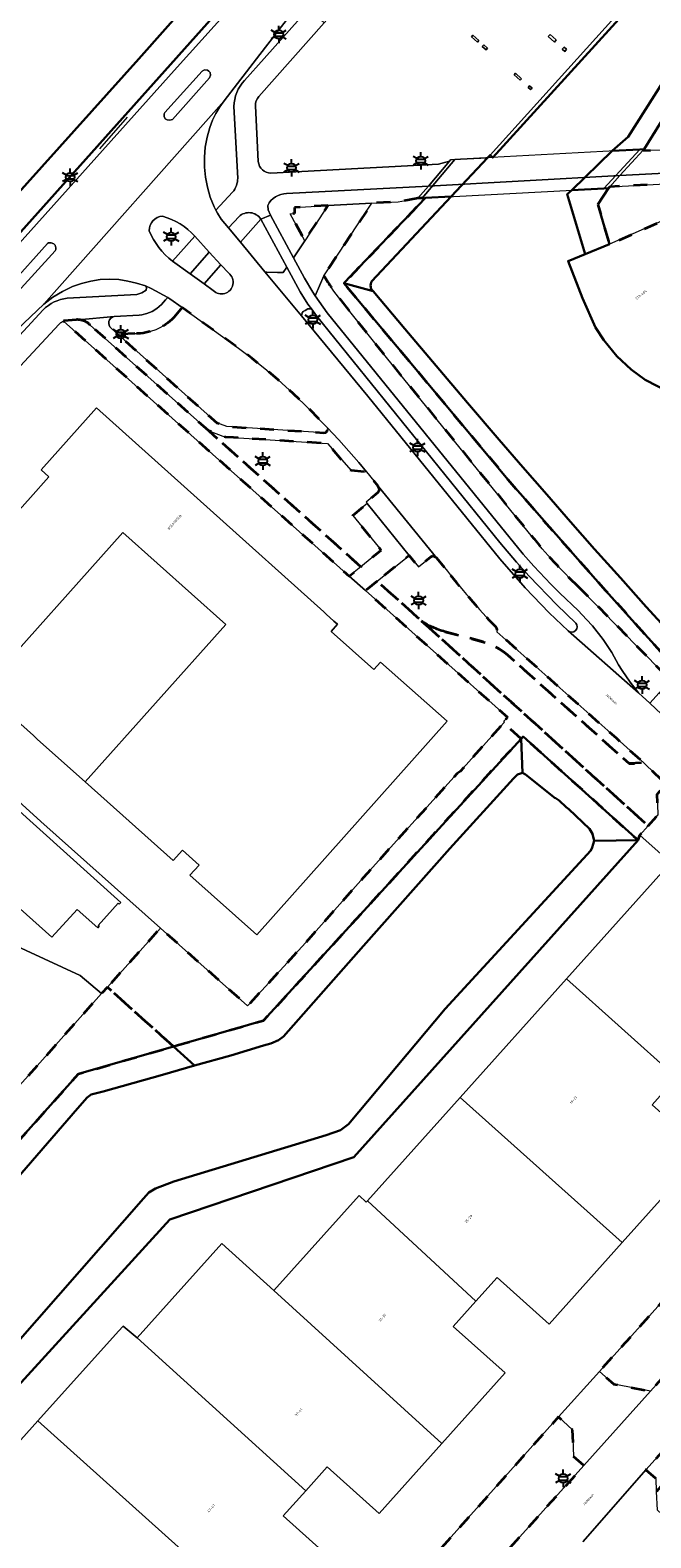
# Model space of a CAD drawing. Extents: x 105780 to 185197, y 477999 to 525027.
# Tile 51 of 256: x 106566 to 106656, y 478562 to 478780. Entities that reach past the tile are written whole.
import ezdxf
from ezdxf.enums import TextEntityAlignment as Align

# ---------------------------------------------------------------- set-up
doc = ezdxf.new("R2010")
doc.units = 0
doc.linetypes.add('XX-HIDDEN', pattern=[4, 2, -2])
for name, color, linetype, lineweight in [('B-GV-GR-HAAG_01-G', 252, 'GR-HAAG1', 13), ('B-GV-GR-MATERIAALGRENS-G', 252, 'XX-HIDDEN', 35), ('B-RO-IE-MEUBILAIR_WEGMEUBILAIR-S', 252, 'Continuous', 25), ('B-RO-IE-TERREINAFSCHEIDING_KUNSTMATIG_HEKWERK-G', 252, 'IE-TERREINAFSCHEIDING-KUNSTMATIG', 18), ('B-WE-GK-KADEMUUR-G', 252, 'Continuous', 18), ('B-WE-GW-WATERGANG_SLOOT_INSTEEK-G', 252, 'Continuous', 30), ('B-XX-KG-KADASTRAAL_BEBOUWING-G', 252, 'Continuous', 20), ('B1-WE-KW-KUNSTWERK_DEK-BRUG', 252, 'Continuous', 18), ('B1-WE-KW-KUNSTWERK_LANDHOOFD-GV', 252, 'Continuous', 18), ('B1-WE-OG-BEBOUWING-T18', 7, 'Continuous', 18), ('B1-WE-OG-TERREIN_ERF-GV', 252, 'Continuous', 18), ('B1-WE-OG-TOPOGRAFIE-T18', 10, 'Continuous', 18), ('B1-WE-OG-WEG-GV', 7, 'Continuous', 18), ('B1-WE-VH-VERHARDING_ASFALT-GV', 252, 'Continuous', 18), ('B1-WE-VH-VERHARDING_BETONSTRAATSTEEN-GV', 252, 'Continuous', 18), ('B1-WE-VH-VERHARDING_TEGEL-GV', 252, 'Continuous', 18)]:
    doc.layers.add(name, color=color, linetype=linetype, lineweight=lineweight)
doc.styles.add('NLCS-ISO', font='NLCS-ISO.ttf')
doc.styles.add('NLCS-ISO-M200-T18', font='NLCS-ISO.ttf', dxfattribs={"height": 0.36})
doc.linetypes.add('GR-HAAG1', pattern='A,6,[176,NLCS.shx,S=0.125,R=0,X=0,Y=0],-2', length=8)
doc.linetypes.add('IE-TERREINAFSCHEIDING-KUNSTMATIG', pattern='A,4,[82,NLCS.SHX,S=0.75,R=90,X=0,Y=0],4,-2', length=10)

# ---------------------------------------------------------------- blocks, each defined once
blk = doc.blocks.new('B-SIE-WEG_LICHTMAST-SO')
at = {"ltscale": 0.1}
for p, q in [((-1.1, 0.63), (-2.19, 1.27)), ((0, 1.27), (0, 2.53)), ((1.1, 0.63), (2.19, 1.27)), ((-1.1, -0.63), (-2.19, -1.27)), ((0, -1.27), (0, -2.53)), ((1.1, -0.63), (2.19, -1.27))]:
    blk.add_line(p, q, dxfattribs=at)
at = {"flags": 128}
for points in [[(-1.16, 0.5), (1.16, 0.5)], [(-1.16, -0.5), (1.16, -0.5)]]:
    blk.add_lwpolyline(points, dxfattribs=at)
at = {"ltscale": 0.1}
blk.add_circle((0, 0), 1.27, dxfattribs=at)
at = {"style": 'NLCS-ISO'}
blk.add_attdef('TYPE', text='', height=1.8, dxfattribs=at).set_placement((0, 2.53), align=Align.BOTTOM_CENTER)

msp = doc.modelspace()

# ---------------------------------------------------------------- linework, layer by layer
at = {"layer": 'B-GV-GR-HAAG_01-G', "flags": 128}
msp.add_lwpolyline([(106657.029, 478684.4), (106655.673, 478682.942), (106660.673, 478678.191), (106705.179, 478638.781), (106710.638, 478633.947), (106711.829, 478635.243)], close=True, dxfattribs=at)
at = {"layer": 'B-GV-GR-MATERIAALGRENS-G', "flags": 128}
for points in [[(106657.365, 478766.939), (106654.863, 478762.906), (106654.732, 478762.763), (106663.496, 478762.613)], [(106674.514, 478755.64), (106669.552, 478758.519), (106649.887, 478757.483), (106649.688, 478757.266), (106648.18, 478754.945), (106649.85, 478749.183), (106659.546, 478753.47), (106661.999, 478752.105), (106664.668, 478749.96), (106667.054, 478747.47), (106668.846, 478745.022), (106671.969, 478738.192)], [(106622.181, 478755.824), (106621.994, 478755.791), (106619.341, 478755.316), (106615.539, 478755.111), (106608.621, 478744.644)], [(106645.349, 478699.785), (106657.421, 478687.486), (106658.771, 478686.275), (106659.89, 478687.479), (106656.855, 478690.801), (106653.089, 478694.958), (106649.342, 478699.131), (106645.612, 478703.32), (106642.14, 478707.254), (106638.686, 478711.204), (106635.247, 478715.167), (106622.204, 478730.795), (106611.534, 478743.547), (106623.307, 478755.894), (106622.806, 478755.863), (106622.181, 478755.824)], [(106581.359, 478736.281), (106578.885, 478736.191), (106593.165, 478723.411), (106594.616, 478722.868), (106608.62, 478721.967), (106608.902, 478721.983), (106609.062, 478722.137), (106609.125, 478722.246), (106609.183, 478722.447), (106609.131, 478722.595), (106609.097, 478722.702), (106606.478, 478725.427), (106604.256, 478727.584), (106601.963, 478729.666), (106600.119, 478731.233), (106598.226, 478732.741), (106596.293, 478734.196), (106588.174, 478740.04)], [(106588.174, 478740.04), (106586.995, 478738.585)], [(106611.057, 478741.128), (106617.867, 478732.584), (106638.568, 478707.121)], [(106572.873, 478738.292), (106571.124, 478738.125), (106571.073, 478738.097), (106612.296, 478701.28), (106613.961, 478702.629), (106592.031, 478722.226)], [(106592.031, 478722.226), (106574.913, 478737.522)], [(106624.934, 478703.859), (106624.735, 478703.981), (106624.543, 478704.09), (106624.326, 478704.136), (106624.134, 478704.07), (106624.015, 478703.998), (106622.278, 478702.606), (106620.944, 478704.255), (106616.322, 478700.52), (106622.097, 478695.359), (106622.683, 478694.829)], [(106626.022, 478702.524), (106624.934, 478703.859)], [(106622.683, 478694.829), (106646.602, 478673.183), (106655.427, 478665.197), (106656.822, 478666.783), (106656.714, 478669.758), (106658.031, 478671.158), (106654.811, 478674.301), (106652.693, 478674.191), (106649.876, 478676.705), (106635.113, 478689.891)], [(106626.136, 478693.235), (106632.017, 478691.658), (106632.767, 478691.368), (106633.829, 478690.831), (106634.492, 478690.392), (106635.113, 478689.891), (106649.876, 478676.705), (106652.693, 478674.191), (106654.811, 478674.301), (106650.894, 478677.8), (106633.609, 478693.238), (106633.655, 478693.543), (106633.537, 478693.827)], [(106635.113, 478689.891), (106634.492, 478690.392), (106633.829, 478690.831), (106632.767, 478691.368), (106632.017, 478691.658), (106626.136, 478693.235)]]:
    msp.add_lwpolyline(points, dxfattribs=at)
for points in [[(106609.225, 478754.771), (106604.369, 478754.509), (106604.409, 478753.616), (106603.761, 478753.57), (106605.868, 478749.687)], [(106616.441, 478713.346), (106616.57, 478713.492), (106616.635, 478713.719), (106616.609, 478713.897), (106616.515, 478714.061), (106616.469, 478714.246), (106614.782, 478716.316), (106612.547, 478716.496), (106609.132, 478720.419), (106595.569, 478721.259), (106594.431, 478721.33), (106592.031, 478722.226), (106613.961, 478702.629), (106616.889, 478705.003), (106612.801, 478710.014), (106614.892, 478711.737), (106614.73, 478711.938)], [(106616.322, 478700.52), (106614.655, 478699.173), (106635.125, 478680.891), (106634.597, 478680.301), (106634.711, 478680.195), (106634.574, 478680.042), (106637.092, 478677.793), (106637.374, 478678.102), (106644.886, 478671.336), (106650.304, 478666.456), (106653.972, 478663.152), (106654.249, 478663.856), (106655.427, 478665.197), (106646.602, 478673.183), (106622.683, 478694.829), (106622.097, 478695.359)], [(106637.092, 478677.793), (106634.574, 478680.042), (106628.3, 478673.047), (106627.87, 478672.774), (106614.353, 478657.749), (106606.014, 478648.354), (106599.604, 478641.358), (106597.63, 478639.23), (106585.046, 478650.448), (106577.395, 478641.905), (106586.915, 478633.346), (106599.938, 478637.11)], [(106586.915, 478633.346), (106577.395, 478641.905), (106576.555, 478641.012), (106567.232, 478630.529), (106555.145, 478617.111), (106552.149, 478619.819), (106521.103, 478585.227), (106507.903, 478570.52), (106514.937, 478564.207), (106573.231, 478629.39)], [(106674.842, 478604.9), (106673.357, 478606.205), (106673.244, 478610.043), (106671.227, 478611.842), (106648.4, 478586.424), (106650.482, 478584.588), (106655.762, 478583.578)], [(106676.873, 478591.613), (106674.49, 478593.735), (106655.088, 478572.212), (106656.569, 478570.954), (106656.648, 478569.096)], [(106646.155, 478572.843), (106644.647, 478574.148), (106644.538, 478577.971), (106642.511, 478579.846), (106623.742, 478558.879), (106625.797, 478557.055), (106629.583, 478557.366), (106631.055, 478555.987)]]:
    msp.add_lwpolyline(points, close=True, dxfattribs=at)
for points in [[(106608.621, 478744.644, 0.0377327), (106611.057, 478741.128)], [(106573.21, 478738.29, 0.0296904), (106572.873, 478738.292)], [(106574.913, 478737.522, 0.1784877), (106573.21, 478738.29)], [(106586.995, 478738.585, -0.1951937), (106581.359, 478736.281)], [(106638.568, 478707.121, 0.0370432), (106645.349, 478699.785)], [(106633.537, 478693.827, -0.0245452), (106626.022, 478702.524)], [(106622.683, 478694.829, 0.0919975), (106626.136, 478693.235)], [(106626.136, 478693.235, -0.0919975), (106622.683, 478694.829)]]:
    msp.add_lwpolyline(points, format="xyb", dxfattribs=at)
at = {"layer": 'B-RO-IE-TERREINAFSCHEIDING_KUNSTMATIG_HEKWERK-G', "flags": 128}
msp.add_lwpolyline([(106576.286, 478762.965), (106580.301, 478767.554)], dxfattribs=at)
at = {"layer": 'B-WE-GK-KADEMUUR-G', "flags": 128}
msp.add_lwpolyline([(106726.734, 478865.826), (106729.059, 478868.421), (106729.309, 478868.699), (106729.021, 478868.957), (106664.469, 478797.375), (106632.63, 478762.069), (106633.013, 478761.703), (106665.003, 478796.91), (106710.925, 478848.176)], close=True, dxfattribs=at)
at = {"layer": 'B-WE-GW-WATERGANG_SLOOT_INSTEEK-G', "flags": 128}
for points in [[(106803.41, 478770.821), (106803.224, 478770.995), (106803.708, 478771.022), (106807.236, 478771.22), (106804.115, 478773.292), (106776.291, 478791.764), (106743.489, 478816.755), (106723.003, 478826.477), (106709.144, 478825.331), (106688.508, 478804.404), (106658.793, 478774.547), (106652.563, 478764.679), (106650.225, 478762.651), (106654.22, 478762.871), (106654.863, 478762.906), (106657.365, 478766.939), (106660.996, 478772.792), (106690.502, 478802.438)], [(106525.324, 478706.806), (106608.484, 478799.777)], [(106665.003, 478796.91), (106633.013, 478761.703), (106632.63, 478762.069), (106632.263, 478761.662), (106627.017, 478756.087), (106615.544, 478743.849), (106615.469, 478743.676), (106615.401, 478743.466), (106615.345, 478743.22), (106615.45, 478742.7), (106615.725, 478742.422), (106620.307, 478736.966), (106624.833, 478731.618), (106629.379, 478726.286), (106633.942, 478720.966), (106637.364, 478716.999), (106640.797, 478713.043), (106644.244, 478709.102), (106647.707, 478705.177), (106651.429, 478700.997), (106655.168, 478696.833), (106658.926, 478692.685)], [(106589.511, 478784.586), (106581.907, 478775.982), (106481.775, 478664.415)], [(106481.775, 478664.415), (106581.907, 478775.982), (106589.511, 478784.586)], [(106658.489, 478727.806), (106654.999, 478729.603), (106652.991, 478731.091), (106650.905, 478733.014), (106649.043, 478735.347), (106647.84, 478737.166), (106645.961, 478741.396), (106643.866, 478746.766), (106646.344, 478747.767), (106643.76, 478756.401), (106644.419, 478756.992), (106650.225, 478762.651), (106652.563, 478764.679), (106658.793, 478774.547)], [(106564.12, 478590.315), (106582.603, 478611.414), (106583.346, 478612.248), (106584.339, 478612.835), (106586.99, 478613.845), (106608.952, 478620.518), (106611.023, 478621.276), (106612.181, 478622.113), (106626.122, 478638.788), (106647.169, 478661.644), (106647.333, 478662.06), (106647.66, 478663.057), (106647.405, 478664.052), (106646.986, 478664.797), (106643.983, 478667.604), (106643.622, 478667.92), (106642.581, 478668.856), (106642.03, 478669.242), (106641.996, 478669.203), (106637.731, 478672.634), (106637.315, 478672.881), (106636.569, 478672.628), (106635.991, 478672.044), (106626.83, 478661.951), (106614.37, 478647.857), (106602.817, 478634.764), (106602.073, 478634.262), (106600.997, 478633.758), (106599.919, 478633.503), (106595.195, 478632.067), (106589.979, 478630.591), (106585.331, 478629.276), (106576.794, 478626.824), (106575.053, 478626.399), (106574.474, 478625.981), (106573.072, 478624.397), (106557.56, 478606.551)]]:
    msp.add_lwpolyline(points, dxfattribs=at)
for points in [[(106648.18, 478754.945), (106649.688, 478757.266), (106649.047, 478757.233), (106644.419, 478756.992), (106643.76, 478756.401), (106646.344, 478747.767), (106649.85, 478749.183)], [(106627.017, 478756.087), (106623.307, 478755.894), (106611.534, 478743.547), (106615.725, 478742.422), (106615.45, 478742.7), (106615.345, 478743.22), (106615.401, 478743.466), (106615.469, 478743.676), (106615.544, 478743.849)], [(106640.797, 478713.043), (106637.364, 478716.999), (106633.942, 478720.966), (106629.379, 478726.286), (106624.833, 478731.618), (106620.307, 478736.966), (106615.725, 478742.422), (106611.534, 478743.547), (106622.204, 478730.795), (106635.247, 478715.167), (106638.686, 478711.204), (106642.14, 478707.254), (106645.612, 478703.32), (106649.342, 478699.131), (106653.089, 478694.958), (106656.855, 478690.801), (106659.89, 478687.479), (106661.803, 478689.536), (106661.048, 478690.363), (106658.926, 478692.685), (106655.168, 478696.833), (106651.429, 478700.997), (106647.707, 478705.177), (106644.244, 478709.102)], [(106637.315, 478672.881), (106637.092, 478677.793), (106599.938, 478637.11), (106586.915, 478633.346), (106589.979, 478630.591), (106595.195, 478632.067), (106599.919, 478633.503), (106600.997, 478633.758), (106602.073, 478634.262), (106602.817, 478634.764), (106614.37, 478647.857), (106626.83, 478661.951), (106635.991, 478672.044), (106636.569, 478672.628)], [(106644.886, 478671.336), (106637.374, 478678.102), (106637.092, 478677.793), (106637.315, 478672.881), (106637.731, 478672.634), (106641.996, 478669.203), (106642.03, 478669.242), (106642.581, 478668.856), (106643.622, 478667.92), (106643.983, 478667.604), (106646.986, 478664.797), (106647.405, 478664.052), (106647.66, 478663.057), (106653.972, 478663.152), (106650.304, 478666.456)], [(106653.972, 478663.152), (106647.66, 478663.057), (106647.333, 478662.06), (106647.169, 478661.644), (106626.122, 478638.788), (106612.181, 478622.113), (106611.023, 478621.276), (106608.952, 478620.518), (106586.99, 478613.845), (106584.339, 478612.835), (106583.346, 478612.248), (106582.603, 478611.414), (106564.12, 478590.315), (106544.642, 478569.045), (106528.773, 478550.95), (106531.077, 478549.366), (106531.906, 478548.642), (106586.41, 478608.373), (106612.958, 478617.374)], [(106589.979, 478630.591), (106586.915, 478633.346), (106573.231, 478629.39), (106514.937, 478564.207), (106517.705, 478561.723), (106518.198, 478562.265), (106537.835, 478584.864), (106557.56, 478606.551), (106573.072, 478624.397), (106574.474, 478625.981), (106575.053, 478626.399), (106576.794, 478626.824), (106585.331, 478629.276)]]:
    msp.add_lwpolyline(points, close=True, dxfattribs=at)
at = {"layer": 'B-XX-KG-KADASTRAAL_BEBOUWING-G', "flags": 128}
for points in [[(106629.919, 478779.134), (106630.797, 478778.37), (106630.994, 478778.589), (106630.116, 478779.369)], [(106641.006, 478779.172), (106641.899, 478778.388), (106642.163, 478778.684), (106641.275, 478779.475)], [(106631.489, 478777.749), (106632.039, 478777.27), (106632.24, 478777.482), (106631.702, 478777.981)], [(106643.033, 478777.364), (106643.399, 478777.041), (106643.668, 478777.333), (106643.303, 478777.658)], [(106636.074, 478773.655), (106636.961, 478772.867), (106637.152, 478773.078), (106636.273, 478773.876)], [(106638.107, 478771.841), (106638.471, 478771.52), (106638.67, 478771.739), (106638.307, 478772.056)], [(106649.85, 478749.183), (106646.344, 478747.767), (106643.866, 478746.766), (106645.961, 478741.396), (106647.84, 478737.166), (106649.043, 478735.347), (106650.905, 478733.014), (106652.991, 478731.091), (106654.999, 478729.603), (106658.489, 478727.806), (106661.327, 478727.032), (106663.188, 478729.161), (106664.839, 478731.048), (106665.873, 478732.23), (106664.905, 478733.974), (106671.843, 478737.705), (106672.123, 478737.856), (106671.969, 478738.192), (106668.846, 478745.022), (106667.054, 478747.47), (106664.668, 478749.96), (106661.999, 478752.105), (106659.546, 478753.47)], [(106643.627, 478643.092), (106659.521, 478628.86), (106662.364, 478632.032), (106669.856, 478625.303), (106682.083, 478638.914), (106658.644, 478659.846)], [(106659.521, 478628.86), (106643.627, 478643.092), (106628.302, 478625.996), (106651.698, 478605.046), (106663.499, 478618.213), (106656, 478624.934)], [(106628.302, 478625.996), (106614.905, 478611.049), (106630.568, 478596.572), (106633.646, 478599.991), (106641.145, 478593.27), (106651.698, 478605.046)], [(106630.568, 478596.572), (106614.905, 478611.049), (106614.753, 478610.88), (106613.718, 478611.808), (106601.428, 478598.115), (106625.658, 478576.014), (106634.787, 478586.208), (106627.285, 478592.926)], [(106601.428, 478598.115), (106593.889, 478604.881), (106581.677, 478591.274), (106606.01, 478569.182), (106609.11, 478572.63), (106616.612, 478565.912), (106625.658, 478576.014)], [(106581.677, 478591.274), (106579.647, 478592.98), (106578.98, 478592.237), (106567.359, 478579.289), (106601.282, 478548.832), (106610.267, 478558.853), (106602.769, 478565.576), (106606.01, 478569.182)], [(106567.359, 478579.289), (106555.083, 478565.611), (106571.924, 478550.524), (106581.497, 478541.882), (106584.6, 478545.312), (106592.097, 478538.589), (106601.282, 478548.832)]]:
    msp.add_lwpolyline(points, close=True, dxfattribs=at)
for points in [[(106559.332, 478684.826), (106579.622, 478707.562), (106594.486, 478694.297), (106574.189, 478671.564), (106586.899, 478660.221), (106588.205, 478661.681), (106590.642, 478659.507), (106589.286, 478658.09), (106598.97, 478649.447), (106626.423, 478680.343), (106616.79, 478688.849), (106615.833, 478687.774), (106609.679, 478693.268), (106610.603, 478694.313), (106610.085, 478694.77), (106608.949, 478695.79), (106608.602, 478696.101), (106575.807, 478725.548), (106567.837, 478716.624), (106568.943, 478715.599), (106566.27, 478712.605), (106563.449, 478709.445)], [(106563.878, 478654.058), (106569.378, 478649.113), (106573.021, 478653.143), (106575.987, 478650.462), (106576.208, 478650.706), (106576.074, 478650.827), (106578.96, 478654.02), (106579.094, 478653.9), (106579.321, 478654.152), (106540.781, 478688.827)]]:
    msp.add_lwpolyline(points, dxfattribs=at)
at = {"layer": 'B1-WE-KW-KUNSTWERK_DEK-BRUG', "flags": 128}
msp.add_lwpolyline([(106622.181, 478755.824), (106622.806, 478755.863), (106649.047, 478757.233), (106649.688, 478757.266), (106649.887, 478757.483), (106651.364, 478759.093), (106654.732, 478762.763), (106654.863, 478762.906), (106654.22, 478762.871), (106627.542, 478761.402), (106626.921, 478761.368), (106626.757, 478761.173), (106623.731, 478757.577)], close=True, dxfattribs=at)
at = {"layer": 'B1-WE-KW-KUNSTWERK_LANDHOOFD-GV', "flags": 128}
for points in [[(106651.364, 478759.093), (106654.732, 478762.763), (106654.863, 478762.906), (106654.22, 478762.871), (106649.047, 478757.233), (106649.688, 478757.266), (106649.887, 478757.483)], [(106627.542, 478761.402), (106626.921, 478761.368), (106626.757, 478761.173), (106623.731, 478757.577), (106622.181, 478755.824), (106622.806, 478755.863)]]:
    msp.add_lwpolyline(points, close=True, dxfattribs=at)
at = {"layer": 'B1-WE-OG-TERREIN_ERF-GV', "flags": 128}
for points in [[(106664.469, 478797.375), (106661.876, 478799.63), (106641.219, 478817.6), (106628.039, 478802.867), (106617.789, 478791.405), (106615.042, 478788.331), (106608.69, 478781.135), (106599.261, 478770.526)], [(106600.998, 478759.46), (106625.195, 478760.731), (106626.757, 478761.173), (106626.921, 478761.368), (106627.542, 478761.402), (106628.366, 478761.448), (106632.263, 478761.662), (106632.63, 478762.069), (106664.469, 478797.375)], [(106598.739, 478769.167), (106599.156, 478761.139)], [(106563.449, 478709.445), (106566.27, 478712.605), (106568.943, 478715.599), (106567.837, 478716.624), (106575.807, 478725.548), (106608.602, 478696.101), (106608.949, 478695.79), (106610.085, 478694.77), (106610.603, 478694.313), (106609.679, 478693.268), (106615.833, 478687.774), (106616.79, 478688.849), (106626.423, 478680.343), (106598.97, 478649.447), (106589.286, 478658.09), (106590.642, 478659.507), (106588.205, 478661.681), (106586.899, 478660.221), (106574.189, 478671.564), (106567.318, 478677.697), (106566.697, 478678.251), (106562.57, 478681.935)], [(106540.781, 478688.827), (106579.321, 478654.152), (106579.094, 478653.9), (106578.96, 478654.02), (106576.074, 478650.827), (106576.208, 478650.706), (106575.987, 478650.462), (106573.021, 478653.143), (106569.378, 478649.113), (106563.878, 478654.058)], [(106555.083, 478565.611), (106567.359, 478579.289), (106578.98, 478592.237), (106579.647, 478592.98), (106581.677, 478591.274), (106593.889, 478604.881), (106601.428, 478598.115), (106613.718, 478611.808), (106614.753, 478610.88), (106614.905, 478611.049), (106628.302, 478625.996), (106643.627, 478643.092), (106658.644, 478659.846), (106658.615, 478659.981), (106654.249, 478663.856), (106653.972, 478663.152), (106612.958, 478617.374), (106586.41, 478608.373), (106531.906, 478548.642)], [(106623.742, 478558.879), (106642.511, 478579.846), (106648.4, 478586.424), (106671.227, 478611.842), (106677.154, 478618.44), (106689.356, 478632.401), (106682.083, 478638.914), (106669.856, 478625.303), (106662.364, 478632.032), (106659.521, 478628.86), (106656, 478624.934), (106663.499, 478618.213), (106651.698, 478605.046), (106641.145, 478593.27), (106633.646, 478599.991), (106630.568, 478596.572), (106627.285, 478592.926), (106634.787, 478586.208), (106625.658, 478576.014), (106616.612, 478565.912), (106609.11, 478572.63), (106606.01, 478569.182), (106602.769, 478565.576), (106610.267, 478558.853)]]:
    msp.add_lwpolyline(points, dxfattribs=at)
for points in [[(106629.919, 478779.134), (106630.116, 478779.369), (106630.994, 478778.589), (106630.797, 478778.37)], [(106641.006, 478779.172), (106641.275, 478779.475), (106642.163, 478778.684), (106641.899, 478778.388)], [(106631.489, 478777.749), (106631.702, 478777.981), (106632.24, 478777.482), (106632.039, 478777.27)], [(106643.033, 478777.364), (106643.303, 478777.658), (106643.668, 478777.333), (106643.399, 478777.041)], [(106636.074, 478773.655), (106636.273, 478773.876), (106637.152, 478773.078), (106636.961, 478772.867)], [(106638.107, 478771.841), (106638.307, 478772.056), (106638.67, 478771.739), (106638.471, 478771.52)], [(106571.073, 478738.097), (106570.638, 478737.86), (106570.39, 478737.597), (106560.438, 478726.925), (106556.094, 478722.26), (106554.576, 478720.631), (106537.723, 478702.01), (106534.735, 478698.681), (106533.256, 478697.234), (106567.772, 478665.847), (106585.046, 478650.448), (106597.63, 478639.23), (106599.604, 478641.358), (106606.014, 478648.354), (106614.353, 478657.749), (106627.87, 478672.774), (106628.3, 478673.047), (106634.574, 478680.042), (106634.711, 478680.195), (106634.597, 478680.301), (106635.125, 478680.891), (106614.655, 478699.173), (106612.296, 478701.28)], [(106594.486, 478694.297), (106579.622, 478707.562), (106559.332, 478684.826), (106560.345, 478683.922), (106561.372, 478683.005), (106562.57, 478681.935), (106566.697, 478678.251), (106567.318, 478677.697), (106574.189, 478671.564)], [(106533.256, 478697.234), (106533.118, 478697.098), (106541.052, 478689.778), (106521.275, 478667.813), (106522.904, 478666.88), (106538.391, 478659.766), (106549.39, 478654.713), (106573.461, 478643.586), (106576.555, 478641.012), (106577.395, 478641.905), (106585.046, 478650.448), (106567.772, 478665.847)], [(106576.555, 478641.012), (106573.461, 478643.586), (106549.39, 478654.713), (106538.391, 478659.766), (106533.99, 478655.03), (106529.701, 478650.479), (106521.47, 478641.562), (106522.33, 478641.165), (106520.814, 478639.476), (106522.287, 478638.153), (106522.488, 478638.377), (106540.349, 478622.346), (106544.357, 478626.812), (106552.149, 478619.819), (106555.145, 478617.111), (106567.232, 478630.529)]]:
    msp.add_lwpolyline(points, close=True, dxfattribs=at)
at = {"layer": 'B1-WE-OG-TERREIN_ERF-GV'}
for points in [[(106599.261, 478770.526, 0.208956), (106598.739, 478769.167)], [(106599.156, 478761.139, 0.385971), (106600.998, 478759.46)]]:
    msp.add_lwpolyline(points, format="xyb", dxfattribs=at)
at = {"layer": 'B1-WE-OG-WEG-GV', "flags": 128}
for points in [[(106780.607, 478988.125), (106779.781, 478988.854), (106779.535, 478988.594), (106778.783, 478989.249), (106746.352, 478953.286), (106700.916, 478902.865), (106660.402, 478857.44), (106612.532, 478804.218), (106612.352, 478804.02), (106608.495, 478799.789), (106608.484, 478799.777), (106525.324, 478706.806), (106504.415, 478683.553), (106457.696, 478631.338), (106447.996, 478620.691), (106431.512, 478602.289), (106339.884, 478500), (106315.066, 478472.223), (106304.333, 478460.276), (106299.302, 478454.676), (106283.968, 478437.786), (106278.515, 478431.227), (106259.481, 478410.133), (106260.254, 478409.54)], [(106260.254, 478409.54), (106270.405, 478420.94), (106279.056, 478430.655), (106282.159, 478434.139), (106414.723, 478582.195), (106438.981, 478609.186), (106482.609, 478657.73), (106587.474, 478774.774), (106609.272, 478798.972), (106608.664, 478799.611), (106614.598, 478806.267), (106615.291, 478805.723), (106618.054, 478808.823), (106631.246, 478823.621), (106651.632, 478846.244), (106671.81, 478868.809), (106683.572, 478881.83), (106719.261, 478921.623), (106723.18, 478926.09), (106754.976, 478960.182), (106777.508, 478984.372)]]:
    msp.add_lwpolyline(points, dxfattribs=at)
at = {"layer": 'B1-WE-VH-VERHARDING_ASFALT-GV', "flags": 128}
for points in [[(106609.272, 478798.972), (106587.474, 478774.774), (106482.609, 478657.73), (106438.981, 478609.186), (106443.203, 478605.377), (106453.292, 478616.763), (106456.562, 478620.317), (106462.611, 478627.069), (106464.901, 478629.625), (106495.461, 478663.665), (106506.801, 478676.234), (106513.624, 478683.797), (106523.469, 478694.925), (106528.732, 478700.874), (106534.861, 478707.731), (106538.133, 478711.354), (106541.363, 478714.93), (106543.873, 478717.387), (106549.475, 478722.722), (106557.6, 478730.458), (106568.194, 478740.543), (106594.23, 478769.907), (106599.385, 478776.585), (106610.128, 478790.504)], [(106641.147, 478695.964), (106637.671, 478699.568), (106634.04, 478703.763), (106614.957, 478727.249), (106605.381, 478738.834), (106600.127, 478745.19), (106596.577, 478749.485), (106594.852, 478751.552), (106593.817, 478752.816), (106593.253, 478753.685), (106593.037, 478754.106), (106592.781, 478754.606), (106592.239, 478755.983), (106591.83, 478757.405), (106591.554, 478758.859), (106591.409, 478760.332), (106591.398, 478761.781), (106591.52, 478763.224), (106591.772, 478764.65), (106592.153, 478766.048), (106592.541, 478767.078), (106593.027, 478768.066), (106593.595, 478769.008), (106594.23, 478769.907), (106568.194, 478740.543), (106569.497, 478741.526), (106570.895, 478742.367), (106572.366, 478743.072), (106573.658, 478743.54), (106574.99, 478743.875), (106576.349, 478744.078), (106577.721, 478744.152), (106579.03, 478744.088), (106580.324, 478743.878), (106581.595, 478743.565), (106582.892, 478743.172), (106583.714, 478742.817), (106586.09, 478741.491), (106586.391, 478741.321), (106588.174, 478740.04), (106596.293, 478734.196), (106598.226, 478732.741), (106600.119, 478731.233), (106601.963, 478729.666), (106604.256, 478727.584), (106606.478, 478725.427), (106609.097, 478722.702), (106610.769, 478720.961), (106613.665, 478717.687), (106614.782, 478716.316), (106616.469, 478714.246), (106624.934, 478703.859), (106626.022, 478702.524)], [(106663.496, 478762.613), (106654.732, 478762.763), (106651.364, 478759.093), (106664.287, 478759.784)], [(106590.027, 478750.359), (106592.092, 478748.061), (106593.772, 478746.192), (106594.901, 478745)], [(106592.66, 478742.495), (106591.355, 478743.462), (106589.31, 478744.923), (106586.772, 478746.735)], [(106692.535, 478624.673), (106705.179, 478638.781), (106660.673, 478678.191), (106655.673, 478682.942), (106654.059, 478684.398), (106643.9, 478693.347), (106641.147, 478695.964)], [(106633.537, 478693.827), (106633.655, 478693.543), (106633.609, 478693.238), (106650.894, 478677.8), (106654.811, 478674.301), (106658.031, 478671.158), (106665.403, 478664.58), (106691.37, 478641.154)], [(106646.006, 478561.819), (106646.025, 478561.842), (106646.046, 478561.865), (106655.088, 478572.212), (106674.49, 478593.735), (106676.648, 478596.162), (106688.09, 478608.855), (106693.424, 478614.667), (106710.638, 478633.947), (106705.179, 478638.781), (106692.535, 478624.673), (106684.471, 478615.676), (106674.842, 478604.9), (106655.762, 478583.578), (106646.155, 478572.843), (106631.055, 478555.987), (106621.446, 478545.243), (106606.722, 478528.85), (106597.069, 478518.108), (106590.03, 478510.33), (106583.3, 478502.59), (106588.662, 478497.777), (106599.735, 478509.892)]]:
    msp.add_lwpolyline(points, dxfattribs=at)
for points in [[(106585.579, 478768.025), (106585.673, 478768.21), (106591.042, 478774.193), (106591.412, 478774.347), (106591.812, 478774.31), (106592.044, 478774.182), (106592.196, 478773.966), (106592.259, 478773.592), (106592.134, 478773.235), (106586.771, 478767.203), (106586.407, 478767.087), (106586.028, 478767.129), (106585.713, 478767.316), (106585.577, 478767.614)], [(106623.731, 478757.577), (106651.364, 478759.093), (106654.732, 478762.763), (106654.863, 478762.906), (106654.22, 478762.871), (106627.542, 478761.402), (106626.921, 478761.368), (106626.757, 478761.173)], [(106622.181, 478755.824), (106622.806, 478755.863), (106649.047, 478757.233), (106649.688, 478757.266), (106649.887, 478757.483), (106651.364, 478759.093), (106623.731, 478757.577)], [(106563.237, 478742.908), (106563.274, 478743.122), (106563.381, 478743.311), (106568.722, 478749.297), (106568.891, 478749.37), (106569.255, 478749.394), (106569.662, 478749.242), (106569.825, 478749.048), (106569.938, 478748.65), (106569.926, 478748.441), (106569.852, 478748.246), (106564.465, 478742.298), (106564.135, 478742.172), (106563.649, 478742.227), (106563.414, 478742.376), (106563.261, 478742.694)]]:
    msp.add_lwpolyline(points, close=True, dxfattribs=at)
at = {"layer": 'B1-WE-VH-VERHARDING_ASFALT-GV'}
for points in [[(106583.432, 478751.144, -0.4007516), (106585.336, 478753.235)], [(106585.336, 478753.235, -0.1394197), (106590.027, 478750.359)], [(106586.772, 478746.735, -0.1315083), (106583.432, 478751.144)], [(106594.901, 478745, -1.0501564), (106592.66, 478742.495)], [(106626.022, 478702.524, 0.0245452), (106633.537, 478693.827)]]:
    msp.add_lwpolyline(points, format="xyb", dxfattribs=at)
at = {"layer": 'B1-WE-VH-VERHARDING_BETONSTRAATSTEEN-GV', "flags": 128}
for points in [[(106597.154, 478772.834), (106600.004, 478776.009), (106606.429, 478783.169), (106608.521, 478785.436), (106611.774, 478789.079), (106610.128, 478790.504), (106599.385, 478776.585), (106594.23, 478769.907), (106593.595, 478769.008), (106593.027, 478768.066), (106592.541, 478767.078), (106592.153, 478766.048), (106591.772, 478764.65), (106591.52, 478763.224), (106591.398, 478761.781), (106591.409, 478760.332), (106591.554, 478758.859), (106591.83, 478757.405), (106592.239, 478755.983), (106592.781, 478754.606), (106593.037, 478754.106), (106595.449, 478756.683)], [(106596.2, 478758.734), (106595.643, 478769.072)], [(106664.287, 478759.784), (106651.364, 478759.093), (106649.887, 478757.483), (106669.552, 478758.519), (106674.514, 478755.64)], [(106586.772, 478746.735), (106590.027, 478750.359)], [(106593.772, 478746.192), (106591.355, 478743.462), (106592.66, 478742.495)], [(106594.901, 478745), (106593.772, 478746.192)], [(106582.892, 478743.172), (106581.595, 478743.565), (106580.324, 478743.878), (106579.03, 478744.088), (106577.721, 478744.152), (106576.349, 478744.078), (106574.99, 478743.875), (106573.658, 478743.54), (106572.366, 478743.072), (106570.895, 478742.367), (106569.497, 478741.526), (106568.194, 478740.543), (106557.6, 478730.458), (106557.8, 478728.591), (106568.105, 478739.738)], [(106571.583, 478741.376), (106581.612, 478741.925), (106582.346, 478742.151), (106582.994, 478742.558), (106583.028, 478742.902), (106582.892, 478743.172)], [(106588.174, 478740.04), (106586.391, 478741.321), (106586.09, 478741.491), (106585.755, 478741.18), (106585.179, 478740.497), (106584.502, 478739.913), (106583.824, 478739.487), (106583.087, 478739.173), (106582.337, 478738.989), (106581.953, 478738.943), (106578.356, 478738.733)], [(106586.995, 478738.585), (106588.174, 478740.04)], [(106606.826, 478739.875), (106606.292, 478739.837), (106605.925, 478739.631), (106605.651, 478739.471), (106605.49, 478739.287), (106605.381, 478738.834), (106614.957, 478727.249), (106634.04, 478703.763), (106637.671, 478699.568), (106641.147, 478695.964), (106643.9, 478693.347)], [(106644.979, 478694.477), (106642.258, 478697.098), (106638.242, 478701.242), (106636.415, 478703.276), (106634.049, 478706.111), (106607.568, 478738.87), (106606.826, 478739.875)], [(106577.916, 478737.058), (106578.885, 478736.191), (106581.359, 478736.281)], [(106657.962, 478565.304), (106656.764, 478566.392), (106656.648, 478569.096), (106656.569, 478570.954), (106655.088, 478572.212), (106646.046, 478561.865)]]:
    msp.add_lwpolyline(points, dxfattribs=at)
for points in [[(106592.259, 478773.592), (106592.196, 478773.966), (106592.044, 478774.182), (106591.812, 478774.31), (106591.412, 478774.347), (106591.042, 478774.193), (106585.673, 478768.21), (106585.579, 478768.025), (106585.577, 478767.614), (106585.713, 478767.316), (106586.028, 478767.129), (106586.407, 478767.087), (106586.771, 478767.203), (106592.134, 478773.235)], [(106615.539, 478755.111), (106609.225, 478754.771), (106605.868, 478749.687), (106604.244, 478747.228), (106605.816, 478744.308), (106607.055, 478742.275), (106607.38, 478741.741), (106608.621, 478744.644)], [(106599.508, 478752.827), (106596.577, 478749.485), (106600.127, 478745.19), (106600.404, 478745.175), (106601.916, 478745.106), (106602.764, 478745.106), (106603.279, 478745.856)], [(106569.938, 478748.65), (106569.825, 478749.048), (106569.662, 478749.242), (106569.255, 478749.394), (106568.891, 478749.37), (106568.722, 478749.297), (106563.381, 478743.311), (106563.274, 478743.122), (106563.237, 478742.908), (106563.261, 478742.694), (106563.414, 478742.376), (106563.649, 478742.227), (106564.135, 478742.172), (106564.465, 478742.298), (106569.852, 478748.246), (106569.926, 478748.441)], [(106603.279, 478745.856), (106602.764, 478745.106), (106601.916, 478745.106), (106600.404, 478745.175), (106600.127, 478745.19), (106605.381, 478738.834), (106605.49, 478739.287), (106605.651, 478739.471), (106605.925, 478739.631), (106606.292, 478739.837), (106606.826, 478739.875), (106606.331, 478740.545), (106605.205, 478742.297)], [(106616.469, 478714.246), (106616.515, 478714.061), (106616.609, 478713.897), (106616.635, 478713.719), (106616.57, 478713.492), (106616.441, 478713.346), (106614.73, 478711.938), (106614.892, 478711.737), (106620.944, 478704.255), (106622.278, 478702.606), (106624.015, 478703.998), (106624.134, 478704.07), (106624.326, 478704.136), (106624.543, 478704.09), (106624.735, 478703.981), (106624.934, 478703.859)], [(106658.031, 478671.158), (106656.714, 478669.758), (106656.822, 478666.783), (106655.427, 478665.197), (106654.249, 478663.856), (106658.615, 478659.981), (106661.168, 478662.896), (106664.129, 478663.087), (106665.403, 478664.58)], [(106655.762, 478583.578), (106650.482, 478584.588), (106648.4, 478586.424), (106642.511, 478579.846), (106644.538, 478577.971), (106644.647, 478574.148), (106646.155, 478572.843)]]:
    msp.add_lwpolyline(points, close=True, dxfattribs=at)
at = {"layer": 'B1-WE-VH-VERHARDING_BETONSTRAATSTEEN-GV'}
for points in [[(106595.643, 478769.072, -0.1810646), (106597.154, 478772.834)], [(106595.449, 478756.683, 0.1691766), (106596.2, 478758.734)], [(106585.336, 478753.235, 0.4007516), (106583.432, 478751.144)], [(106590.027, 478750.359, 0.1394197), (106585.336, 478753.235)], [(106583.432, 478751.144, 0.1315083), (106586.772, 478746.735)], [(106592.66, 478742.495, 1.0501564), (106594.901, 478745)], [(106568.105, 478739.738, -0.1673266), (106571.583, 478741.376)], [(106578.356, 478738.733, 0.634125), (106577.916, 478737.058)], [(106581.359, 478736.281, 0.1951937), (106586.995, 478738.585)], [(106643.9, 478693.347, 0.9275455), (106644.979, 478694.477)]]:
    msp.add_lwpolyline(points, format="xyb", dxfattribs=at)
at = {"layer": 'B1-WE-VH-VERHARDING_TEGEL-GV', "flags": 128}
for points in [[(106599.261, 478770.526), (106608.69, 478781.135), (106606.429, 478783.169), (106600.004, 478776.009), (106597.154, 478772.834)], [(106595.643, 478769.072), (106596.2, 478758.734)], [(106599.156, 478761.139), (106598.739, 478769.167)], [(106603.258, 478756.489), (106623.731, 478757.577), (106626.757, 478761.173), (106625.195, 478760.731), (106600.998, 478759.46)], [(106615.539, 478755.111), (106619.341, 478755.316), (106621.994, 478755.791), (106622.181, 478755.824), (106623.731, 478757.577), (106603.258, 478756.489)], [(106595.449, 478756.683), (106593.037, 478754.106), (106593.253, 478753.685), (106593.817, 478752.816), (106594.852, 478751.552), (106596.396, 478753.189)], [(106600.521, 478754.787), (106600.605, 478754.178), (106600.937, 478753.369), (106604.244, 478747.228), (106605.868, 478749.687), (106603.761, 478753.57), (106604.409, 478753.616), (106604.369, 478754.509), (106609.225, 478754.771), (106615.539, 478755.111)], [(106596.396, 478753.189), (106594.852, 478751.552), (106596.577, 478749.485), (106599.508, 478752.827)], [(106599.508, 478752.827), (106600.937, 478753.369), (106600.605, 478754.178), (106600.521, 478754.787)], [(106654.059, 478684.398), (106652.834, 478685.957), (106651.677, 478687.617), (106651.149, 478688.471), (106650.19, 478690.236), (106648.93, 478692.103), (106647.379, 478694.062), (106646.559, 478695.004), (106645.312, 478696.321), (106642.669, 478698.806), (106641.385, 478700.087), (106638.941, 478702.71), (106637.412, 478704.458), (106609.118, 478739.288), (106607.38, 478741.741), (106607.055, 478742.275), (106605.816, 478744.308), (106604.244, 478747.228), (106600.937, 478753.369), (106599.508, 478752.827), (106603.279, 478745.856), (106605.205, 478742.297), (106606.331, 478740.545), (106606.826, 478739.875), (106607.568, 478738.87), (106634.049, 478706.111), (106636.415, 478703.276), (106638.242, 478701.242), (106642.258, 478697.098), (106644.979, 478694.477)], [(106608.621, 478744.644), (106607.38, 478741.741), (106609.118, 478739.288), (106637.412, 478704.458), (106638.941, 478702.71), (106641.385, 478700.087), (106642.669, 478698.806), (106645.312, 478696.321), (106646.559, 478695.004), (106647.379, 478694.062), (106648.93, 478692.103), (106650.19, 478690.236), (106651.149, 478688.471), (106651.677, 478687.617), (106652.834, 478685.957), (106654.059, 478684.398), (106655.673, 478682.942), (106657.029, 478684.4), (106658.771, 478686.275), (106657.421, 478687.486), (106645.349, 478699.785)], [(106573.21, 478738.29), (106578.356, 478738.733), (106581.953, 478738.943), (106582.337, 478738.989), (106583.087, 478739.173), (106583.824, 478739.487), (106584.502, 478739.913), (106585.179, 478740.497), (106585.755, 478741.18), (106586.09, 478741.491), (106583.714, 478742.817), (106582.892, 478743.172), (106583.028, 478742.902), (106582.994, 478742.558), (106582.346, 478742.151), (106581.612, 478741.925), (106571.583, 478741.376)], [(106617.867, 478732.584), (106611.057, 478741.128)], [(106568.105, 478739.738), (106557.8, 478728.591), (106554.124, 478724.613), (106552.343, 478722.687), (106554.576, 478720.631), (106556.094, 478722.26), (106560.438, 478726.925), (106570.39, 478737.597)], [(106570.39, 478737.597), (106570.638, 478737.86), (106571.073, 478738.097), (106571.124, 478738.125), (106572.873, 478738.292)], [(106578.356, 478738.733), (106573.21, 478738.29)], [(106574.913, 478737.522), (106592.031, 478722.226), (106594.431, 478721.33), (106595.569, 478721.259), (106609.132, 478720.419), (106612.547, 478716.496), (106614.782, 478716.316), (106613.665, 478717.687), (106610.769, 478720.961), (106609.097, 478722.702), (106609.131, 478722.595), (106609.183, 478722.447), (106609.125, 478722.246), (106609.062, 478722.137), (106608.902, 478721.983), (106608.62, 478721.967), (106594.616, 478722.868)], [(106594.616, 478722.868), (106593.165, 478723.411), (106578.885, 478736.191), (106577.916, 478737.058)], [(106638.568, 478707.121), (106617.867, 478732.584)], [(106643.9, 478693.347), (106654.059, 478684.398)]]:
    msp.add_lwpolyline(points, dxfattribs=at)
at = {"layer": 'B1-WE-VH-VERHARDING_TEGEL-GV'}
for points in [[(106597.154, 478772.834, 0.1810646), (106595.643, 478769.072)], [(106598.739, 478769.167, -0.208956), (106599.261, 478770.526)], [(106600.998, 478759.46, -0.385971), (106599.156, 478761.139)], [(106596.2, 478758.734, -0.1691766), (106595.449, 478756.683)], [(106600.521, 478754.787, -0.2908308), (106603.258, 478756.489)], [(106603.258, 478756.489, 0.2908308), (106600.521, 478754.787)], [(106596.396, 478753.189, -0.470426), (106599.508, 478752.827)], [(106599.508, 478752.827, 0.470426), (106596.396, 478753.189)], [(106611.057, 478741.128, -0.0377327), (106608.621, 478744.644)], [(106571.583, 478741.376, 0.1673266), (106568.105, 478739.738)], [(106572.873, 478738.292, -0.0296904), (106573.21, 478738.29)], [(106573.21, 478738.29, -0.1784877), (106574.913, 478737.522)], [(106577.916, 478737.058, -0.634125), (106578.356, 478738.733)], [(106645.349, 478699.785, -0.0370432), (106638.568, 478707.121)], [(106644.979, 478694.477, -0.9275455), (106643.9, 478693.347)]]:
    msp.add_lwpolyline(points, format="xyb", dxfattribs=at)
at = {"layer": 'B1-WE-VH-VERHARDING_TEGEL-GV', "flags": 128}
for points in [[(106632.263, 478761.662), (106628.366, 478761.448), (106627.542, 478761.402), (106622.806, 478755.863), (106623.307, 478755.894), (106627.017, 478756.087)], [(106654.22, 478762.871), (106650.225, 478762.651), (106644.419, 478756.992), (106649.047, 478757.233)], [(106592.092, 478748.061), (106590.027, 478750.359), (106586.772, 478746.735), (106589.31, 478744.923)], [(106593.772, 478746.192), (106592.092, 478748.061), (106589.31, 478744.923), (106591.355, 478743.462)], [(106620.944, 478704.255), (106614.892, 478711.737), (106612.801, 478710.014), (106616.889, 478705.003), (106613.961, 478702.629), (106612.296, 478701.28), (106614.655, 478699.173), (106616.322, 478700.52)]]:
    msp.add_lwpolyline(points, close=True, dxfattribs=at)

# ---------------------------------------------------------------- block references
at = {"layer": 'B-RO-IE-MEUBILAIR_WEGMEUBILAIR-S', "xscale": 0.5, "yscale": 0.5, "zscale": 0.5}
for p in [(106602.112, 478779.463), (106622.607, 478761.235), (106572.012, 478758.864), (106603.968, 478760.222), (106586.588, 478750.271), (106607.025, 478738.292), (106579.314, 478736.22), (106622.144, 478719.834), (106599.806, 478717.881), (106636.92, 478701.622), (106622.31, 478697.74), (106654.556, 478685.554), (106643.169, 478570.987)]:
    msp.add_blockref('B-SIE-WEG_LICHTMAST-SO', p, dxfattribs=at)

# ---------------------------------------------------------------- texts
at = {"layer": 'B1-WE-OG-BEBOUWING-T18', "style": 'NLCS-ISO-M200-T18'}
for s, rotation, p in [('372-484', 38.9, (106654.412, 478741.888)), ('856A-856B', 48.2, (106587.077, 478709.054)), ('1', 48.2, (106587.077, 478709.054)), ('19-23', 48.4, (106644.664, 478625.628)), ('25-29', 48.4, (106629.511, 478608.447)), ('31-35', 48.4, (106617.089, 478594.187)), ('37-41', 48.4, (106604.98, 478580.523)), ('43-47', 48.4, (106592.377, 478566.662))]:
    msp.add_text(s, height=0.36, rotation=rotation, dxfattribs=at).set_placement(p, align=Align.MIDDLE)
at = {"layer": 'B1-WE-OG-TOPOGRAFIE-T18', "style": 'NLCS-ISO-M200-T18'}
for rotation, p in [(316.7, (106650.148, 478683.518)), (47.6, (106646.794, 478567.951))]:
    msp.add_text('Jadelaan', height=0.36, rotation=rotation, dxfattribs=at).set_placement(p, align=Align.MIDDLE)

doc.saveas('drawing.dxf')
